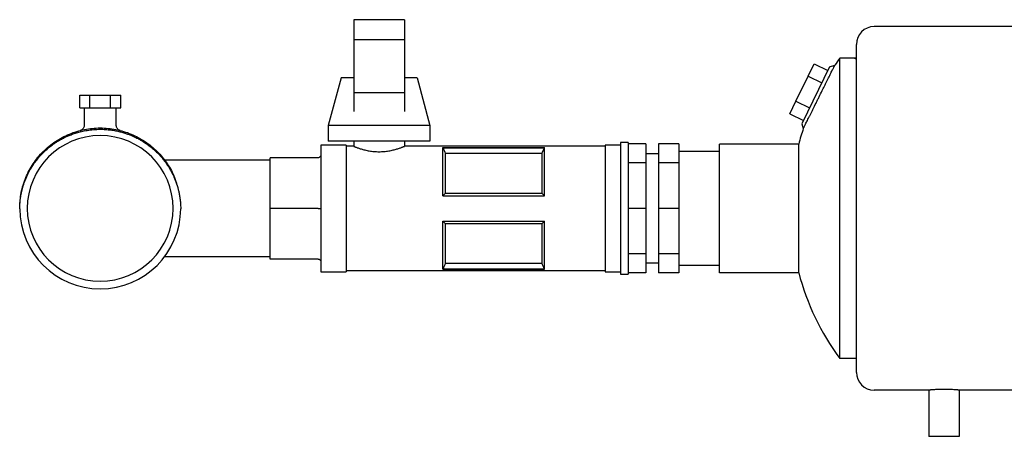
# Model space of a CAD drawing. Header units: millimetres. Extents: x 14 to 2021, y 10 to 960.
# Tile 1 of 8: x 14 to 402, y 65 to 230. Entities that reach past the tile are written whole.
import ezdxf

# ---------------------------------------------------------------- set-up
doc = ezdxf.new("R2010")
doc.units = ezdxf.units.MM

msp = doc.modelspace()

# ---------------------------------------------------------------- linework, layer by layer
at = {"color": 7, "linetype": 'Continuous', "lineweight": 25}
for p, q in [((165.89, 229.91), (145.89, 229.91)), ((145.89, 229.91), (145.89, 221.91)), ((165.89, 229.91), (165.89, 221.91)), ((535.83, 227.16), (351.08, 227.16)), ((165.89, 221.91), (145.89, 221.91)), ((145.89, 221.91), (145.89, 201.04)), ((165.89, 221.91), (165.89, 201.04)), ((344.08, 90.66), (344.08, 220.16)), ((337.53, 96.16), (337.53, 214.66)), ((343.42, 214.66), (337.53, 214.66)), ((344.08, 214.89), (343.42, 214.66)), ((333.5, 211.25), (322.54, 188.78)), ((325.03, 207.57), (327.44, 212.5)), ((327.44, 212.5), (332.83, 209.87)), ((333.5, 211.25), (335.62, 211.98)), ((140.89, 206.91), (135.89, 188.16)), ((145.89, 206.91), (140.89, 206.91)), ((170.89, 206.91), (165.89, 206.91)), ((170.89, 206.91), (175.89, 188.16)), ((320.22, 197.71), (325.03, 207.57)), ((325.03, 207.57), (330.43, 204.94)), ((37.86, 195.16), (37.86, 200.16)), ((37.86, 200.16), (41.9, 200.16)), ((41.9, 195.16), (41.9, 200.16)), ((41.9, 200.16), (49.99, 200.16)), ((49.99, 195.16), (49.99, 200.16)), ((49.99, 200.16), (54.03, 200.16)), ((54.03, 195.16), (54.03, 200.16)), ((165.89, 201.04), (145.89, 201.04)), ((145.89, 201.04), (145.89, 193.67)), ((165.89, 201.04), (165.89, 193.67)), ((37.86, 195.16), (41.9, 195.16)), ((39.59, 195.16), (39.59, 188.11)), ((41.9, 195.16), (49.99, 195.16)), ((49.99, 195.16), (54.03, 195.16)), ((52.29, 188.11), (52.29, 195.16)), ((317.82, 192.78), (320.22, 197.71)), ((320.22, 197.71), (325.62, 195.08)), ((317.82, 192.78), (323.21, 190.15)), ((135.89, 188.16), (135.89, 181.91)), ((175.89, 188.16), (135.89, 188.16)), ((175.89, 188.16), (175.89, 181.91)), ((322.54, 188.78), (323.18, 186.92)), ((60.85, 182.93), (61.32, 182.63)), ((142.89, 180.41), (132.89, 180.41)), ((132.89, 180.41), (132.89, 155.41)), ((175.89, 181.91), (135.89, 181.91)), ((142.89, 180.41), (142.89, 155.41)), ((145.89, 179.91), (142.89, 179.91)), ((145.89, 181.91), (145.89, 179.91)), ((165.89, 181.91), (165.89, 179.91)), ((245.08, 179.91), (165.89, 179.91)), ((181.08, 179.39), (221.08, 179.39)), ((181.08, 160.41), (181.08, 179.39)), ((181.11, 179.35), (221.06, 179.35)), ((221.08, 160.41), (221.08, 179.39)), ((251.08, 180.41), (245.08, 180.41)), ((245.08, 180.41), (245.08, 155.41)), ((254.08, 181.41), (251.08, 181.41)), ((251.08, 181.41), (251.08, 155.41)), ((254.08, 181.41), (254.08, 155.41)), ((261.08, 180.85), (254.08, 180.85)), ((261.08, 180.85), (261.08, 173.4)), ((274.08, 180.85), (266.08, 180.85)), ((266.08, 180.85), (266.08, 173.4)), ((274.08, 180.85), (274.08, 173.4)), ((290.08, 130.01), (290.08, 180.81)), ((321.36, 180.81), (290.08, 180.81)), ((321.36, 130.01), (321.36, 180.81)), ((131.89, 175.41), (112.89, 175.41)), ((112.89, 155.41), (112.89, 175.41)), ((182.02, 177.08), (182.02, 161.47)), ((220.15, 177.08), (182.02, 177.08)), ((220.15, 161.47), (220.15, 177.08)), ((266.08, 176.91), (261.08, 176.91)), ((290.08, 177.84), (274.08, 177.84)), ((112.89, 174.46), (71.34, 174.46)), ((261.08, 173.4), (254.08, 173.4)), ((261.08, 173.4), (261.08, 155.41)), ((274.08, 173.4), (266.08, 173.4)), ((266.08, 173.4), (266.08, 155.41)), ((274.08, 173.4), (274.08, 155.41)), ((181.08, 160.41), (221.08, 160.41)), ((182.02, 161.47), (220.15, 161.47)), ((131.89, 155.41), (112.89, 155.41)), ((112.89, 135.41), (112.89, 155.41)), ((132.89, 155.41), (132.89, 130.41)), ((142.89, 155.41), (142.89, 130.41)), ((245.08, 155.41), (245.08, 130.41)), ((251.08, 155.41), (251.08, 129.41)), ((254.08, 155.41), (254.08, 129.41)), ((261.08, 155.41), (254.08, 155.41)), ((261.08, 155.41), (261.08, 137.42)), ((274.08, 155.41), (266.08, 155.41)), ((266.08, 155.41), (266.08, 137.42)), ((274.08, 155.41), (274.08, 137.42)), ((181.08, 150.41), (221.08, 150.41)), ((181.08, 131.43), (181.08, 150.41)), ((182.02, 149.35), (182.02, 133.74)), ((220.15, 149.35), (182.02, 149.35)), ((220.15, 133.74), (220.15, 149.35)), ((221.08, 131.43), (221.08, 150.41)), ((71.34, 136.36), (112.89, 136.36)), ((261.08, 137.42), (254.08, 137.42)), ((261.08, 137.42), (261.08, 129.97)), ((274.08, 137.42), (266.08, 137.42)), ((266.08, 137.42), (266.08, 129.97)), ((274.08, 137.42), (274.08, 129.97)), ((131.89, 135.41), (112.89, 135.41)), ((182.02, 133.74), (220.15, 133.74)), ((261.08, 133.91), (266.08, 133.91)), ((274.08, 132.99), (290.08, 132.99)), ((132.89, 130.41), (142.89, 130.41)), ((142.89, 130.91), (245.08, 130.91)), ((181.08, 131.43), (221.08, 131.43)), ((221.06, 131.47), (181.11, 131.47)), ((245.08, 130.41), (251.08, 130.41)), ((251.08, 129.41), (254.08, 129.41)), ((261.08, 129.97), (254.08, 129.97)), ((274.08, 129.97), (266.08, 129.97)), ((321.36, 130.01), (290.08, 130.01)), ((344.08, 96.16), (337.53, 96.16)), ((372.68, 83.66), (351.08, 83.66)), ((372.68, 83.66), (372.68, 65.41)), ((589.68, 83.66), (384.68, 83.66)), ((384.68, 83.66), (384.68, 65.41)), ((384.68, 65.41), (372.68, 65.41))]:
    msp.add_line(p, q, dxfattribs=at)
at = {"color": 7, "linetype": 'Continuous', "lineweight": 25, "flags": 128}
for points in [[(181.08, 179.39), (181.1, 179.37), (181.11, 179.35)], [(221.06, 179.35), (221.07, 179.37), (221.08, 179.39)], [(181.11, 131.47), (181.09, 131.45), (181.08, 131.43)], [(221.08, 131.43), (221.07, 131.45), (221.06, 131.47)]]:
    msp.add_lwpolyline(points, dxfattribs=at)
at = {"color": 7, "linetype": 'Continuous', "lineweight": 25}
for centre, radius, start, end in [((351.08, 220.16), 7, 90, 180), ((418.08, 155.41), 100, 143.6654, 145.5528), ((418.08, 155.41), 100, 161.632, 165.2857), ((45.94, 155.41), 28.75, 0, 180), ((45.94, 155.41), 28.75, 180, 0), ((45.94, 155.41), 31.75, 180.2613, 359.7387), ((418.08, 155.41), 100, 194.7143, 216.3346), ((351.08, 90.66), 7, 180, 270)]:
    msp.add_arc(centre, radius, start, end, dxfattribs=at)
for points, knots in [([(343.42, 214.66), (343.42, 214.66), (343.48, 214.64), (343.71, 214.58), (343.87, 214.53), (344.08, 214.47)], [0, 0, 0, 0, 0.5, 0.5, 1, 1, 1, 1]), ([(323.18, 186.92), (323.18, 186.92), (323.22, 187), (323.34, 187.24), (323.39, 187.34), (323.51, 187.58), (323.57, 187.72), (323.73, 188.03), (323.82, 188.2), (324.01, 188.59), (324.11, 188.8), (324.45, 189.49), (324.71, 190.01), (325.15, 190.88), (325.3, 191.19), (325.61, 191.83), (325.78, 192.16), (326.12, 192.84), (326.29, 193.19), (326.65, 193.92), (326.84, 194.29), (327.4, 195.43), (327.79, 196.21), (328.39, 197.41), (328.59, 197.82), (329, 198.64), (329.2, 199.05), (329.81, 200.28), (330.21, 201.09), (330.82, 202.3), (331.02, 202.7), (331.4, 203.49), (331.6, 203.87), (331.97, 204.62), (332.15, 204.99), (332.51, 205.72), (332.69, 206.07), (333.2, 207.1), (333.51, 207.73), (333.94, 208.6), (334.08, 208.87), (334.34, 209.4), (334.46, 209.64), (334.8, 210.32), (334.99, 210.71), (335.22, 211.18), (335.29, 211.32), (335.41, 211.56), (335.46, 211.66), (335.58, 211.89), (335.62, 211.98), (335.62, 211.98)], [0, 0, 0, 0, 0.0625, 0.0625, 0.09375, 0.09375, 0.125, 0.125, 0.15625, 0.15625, 0.1875, 0.1875, 0.25, 0.25, 0.28125, 0.28125, 0.3125, 0.3125, 0.34375, 0.34375, 0.375, 0.375, 0.4375, 0.4375, 0.46875, 0.46875, 0.5, 0.5, 0.5625, 0.5625, 0.59375, 0.59375, 0.625, 0.625, 0.65625, 0.65625, 0.6875, 0.6875, 0.75, 0.75, 0.78125, 0.78125, 0.8125, 0.8125, 0.875, 0.875, 0.90625, 0.90625, 0.9375, 0.9375, 1, 1, 1, 1]), ([(14.19, 155.41), (14.31, 157.5), (14.55, 161.65), (16.44, 167.64), (19.37, 173.16), (23.35, 178.01), (28.19, 181.98), (33.71, 184.93), (39.71, 186.75), (45.94, 187.36), (52.18, 186.75), (58.18, 184.93), (63.7, 181.98), (68.55, 178.01), (72.48, 173.15), (75.09, 168.59), (75.91, 165.59), (76.18, 164.59)], [0, 0, 0, 0, 0.069321, 0.137652, 0.206811, 0.27624, 0.344687, 0.413633, 0.483116, 0.551796, 0.620477, 0.689959, 0.758905, 0.827353, 0.896781, 0.965941, 1, 1, 1, 1]), ([(31.03, 182.93), (31.2, 183.02), (31.55, 183.2), (32.1, 183.47), (32.71, 183.76), (33.37, 184.05), (34.1, 184.35), (34.88, 184.65), (35.72, 184.95), (36.62, 185.24), (37.59, 185.52), (38.61, 185.78), (39.69, 186.02), (40.84, 186.23), (42.04, 186.4), (43.29, 186.53), (44.6, 186.62), (46.21, 186.65), (48.05, 186.59), (50.07, 186.39), (51.95, 186.08), (53.67, 185.7), (55.24, 185.26), (56.66, 184.79), (57.92, 184.31), (59.03, 183.83), (59.99, 183.38), (60.58, 183.08), (60.85, 182.93)], [0, 0, 0, 0, 0.018063, 0.037912, 0.05955, 0.08298, 0.108201, 0.135211, 0.164004, 0.194569, 0.226894, 0.260958, 0.296737, 0.334201, 0.373309, 0.414018, 0.456274, 0.500013, 0.569282, 0.634657, 0.695914, 0.752883, 0.805436, 0.853489, 0.896988, 0.935908, 0.970243, 1, 1, 1, 1]), ([(39.59, 188.11), (39.57, 187.9), (39.53, 187.46), (39.2, 186.86), (38.71, 186.39), (38.29, 186.25), (38.09, 186.17)], [0, 0, 0, 0, 0.243058, 0.499997, 0.756937, 1, 1, 1, 1]), ([(53.8, 186.17), (53.6, 186.25), (53.18, 186.39), (52.69, 186.86), (52.36, 187.46), (52.31, 187.9), (52.29, 188.11)], [0, 0, 0, 0, 0.243061, 0.500001, 0.756941, 1, 1, 1, 1]), ([(14.19, 155.27), (14.2, 155.45), (14.2, 155.83), (14.22, 156.38), (14.25, 156.91), (14.29, 157.43), (14.33, 157.94), (14.38, 158.43), (14.43, 158.9), (14.49, 159.36), (14.56, 159.8), (14.63, 160.23), (14.7, 160.64), (14.77, 161.04), (14.85, 161.42), (14.93, 161.78), (15.01, 162.13), (15.09, 162.47), (15.17, 162.79), (15.24, 163.09), (15.32, 163.38), (15.84, 165.24), (16.87, 167.99), (18.56, 171.12), (19.94, 173.22), (21.08, 174.74), (22.46, 176.36), (23.98, 177.92), (25.75, 179.47), (27.23, 180.59), (28.45, 181.42), (29.42, 182.03), (30.27, 182.53), (30.8, 182.81), (31.03, 182.93)], [0, 0, 0, 0, 0.016637, 0.032844, 0.048617, 0.063957, 0.078862, 0.09333, 0.107361, 0.120956, 0.134113, 0.146832, 0.159116, 0.170962, 0.182374, 0.19335, 0.203893, 0.214003, 0.223681, 0.232928, 0.241747, 0.250137, 0.40288, 0.49985, 0.562712, 0.624877, 0.667693, 0.749917, 0.817369, 0.87493, 0.913509, 0.947267, 0.976117, 1, 1, 1, 1]), ([(60.85, 182.93), (61.01, 182.85), (61.34, 182.68), (61.87, 182.38), (62.45, 182.04), (63.08, 181.65), (63.77, 181.2), (64.77, 180.51), (66.14, 179.47), (68.28, 177.6), (70.73, 174.96), (72.59, 172.32), (73.8, 170.25), (74.63, 168.65), (75.62, 166.4), (76.27, 164.46), (76.65, 163.08), (76.81, 162.45), (76.97, 161.77), (77.12, 161.02), (77.27, 160.21), (77.4, 159.34), (77.52, 158.41), (77.61, 157.42), (77.67, 156.36), (77.69, 155.64), (77.69, 155.27)], [0, 0, 0, 0, 0.015561, 0.033257, 0.053076, 0.074997, 0.098997, 0.125049, 0.182936, 0.250058, 0.375802, 0.499933, 0.533733, 0.586889, 0.659067, 0.749943, 0.767146, 0.786066, 0.806712, 0.829093, 0.853215, 0.879084, 0.906701, 0.936064, 0.967167, 1, 1, 1, 1]), ([(145.89, 179.91), (145.9, 179.91), (145.9, 179.91), (145.91, 179.9), (145.93, 179.9), (145.96, 179.89), (145.99, 179.87), (146.04, 179.85), (146.13, 179.81), (146.32, 179.74), (146.64, 179.61), (147.07, 179.45), (147.57, 179.27), (148.16, 179.07), (148.82, 178.87), (149.54, 178.66), (150.58, 178.39), (152.02, 178.09), (153.91, 177.84), (155.89, 177.75), (157.88, 177.84), (159.77, 178.09), (161.21, 178.39), (162.25, 178.66), (162.97, 178.87), (163.63, 179.07), (164.22, 179.27), (164.72, 179.45), (165.14, 179.61), (165.47, 179.74), (165.67, 179.82), (165.79, 179.87), (165.85, 179.89), (165.89, 179.91), (165.89, 179.91), (165.89, 179.91)], [0, 0, 0, 0, 0.00885, 0.017732, 0.026646, 0.035593, 0.044575, 0.053593, 0.062647, 0.093173, 0.125039, 0.154951, 0.187714, 0.218893, 0.250288, 0.281572, 0.312691, 0.375263, 0.437374, 0.499944, 0.562257, 0.624754, 0.687391, 0.718581, 0.749811, 0.781247, 0.812439, 0.84507, 0.874874, 0.906761, 0.937307, 0.95314, 0.968862, 0.98448, 1, 1, 1, 1]), ([(132.89, 176.41), (132.89, 176.29), (132.87, 176.17), (132.78, 175.92), (132.7, 175.8), (132.5, 175.61), (132.39, 175.53), (132.14, 175.43), (132.01, 175.41), (131.89, 175.41)], [0, 0, 0, 0, 0.25, 0.25, 0.5, 0.5, 0.75, 0.75, 1, 1, 1, 1]), ([(131.89, 155.41), (132.01, 155.41), (132.14, 155.41), (132.39, 155.41), (132.5, 155.41), (132.7, 155.41), (132.78, 155.41), (132.87, 155.41), (132.89, 155.41), (132.89, 155.41)], [0, 0, 0, 0, 0.25, 0.25, 0.5, 0.5, 0.75, 0.75, 1, 1, 1, 1]), ([(131.89, 135.41), (132.01, 135.41), (132.14, 135.39), (132.39, 135.29), (132.5, 135.22), (132.7, 135.02), (132.78, 134.9), (132.87, 134.66), (132.89, 134.53), (132.89, 134.41)], [0, 0, 0, 0, 0.25, 0.25, 0.5, 0.5, 0.75, 0.75, 1, 1, 1, 1]), ([(384.68, 83.66), (384.68, 83.66), (384.65, 83.66), (384.53, 83.67), (384.48, 83.68), (384.37, 83.69), (384.24, 83.7), (384.07, 83.71), (383.89, 83.72), (383.78, 83.73), (383.45, 83.75), (383.21, 83.77), (382.65, 83.8), (382.35, 83.82), (381.69, 83.85), (381.35, 83.86), (380.8, 83.88), (380.62, 83.89), (380.24, 83.9), (380.05, 83.9), (379.47, 83.91), (379.09, 83.91), (378.29, 83.91), (377.9, 83.91), (377.33, 83.9), (377.14, 83.9), (376.76, 83.89), (376.57, 83.88), (376.03, 83.86), (375.68, 83.85), (375.03, 83.82), (374.72, 83.8), (374.17, 83.77), (373.92, 83.75), (373.59, 83.73), (373.49, 83.72), (373.3, 83.71), (373.22, 83.7), (372.99, 83.69), (372.88, 83.68), (372.72, 83.66), (372.68, 83.66), (372.68, 83.66)], [0, 0, 0, 0, 0.0625, 0.0625, 0.09375, 0.09375, 0.125, 0.15625, 0.15625, 0.1875, 0.1875, 0.25, 0.25, 0.3125, 0.3125, 0.375, 0.375, 0.40625, 0.40625, 0.4375, 0.4375, 0.5, 0.5, 0.5625, 0.5625, 0.59375, 0.59375, 0.625, 0.625, 0.6875, 0.6875, 0.75, 0.75, 0.8125, 0.8125, 0.84375, 0.84375, 0.875, 0.875, 0.9375, 0.9375, 1, 1, 1, 1])]:
    msp.add_open_spline(points, degree=3, knots=knots, dxfattribs=at)
for points in [[(181.11, 179.35), (181.42, 178.59), (181.72, 177.84), (182.02, 177.08)], [(220.15, 177.08), (220.45, 177.84), (220.75, 178.59), (221.06, 179.35)], [(182.02, 161.47), (181.72, 161.11), (181.42, 160.76), (181.08, 160.41)], [(221.08, 160.41), (220.75, 160.76), (220.45, 161.11), (220.15, 161.47)], [(14.19, 155.27), (14.19, 155.31), (14.19, 155.36), (14.19, 155.41)], [(181.08, 150.41), (181.42, 150.06), (181.72, 149.71), (182.02, 149.35)], [(220.15, 149.35), (220.45, 149.71), (220.75, 150.06), (221.08, 150.41)], [(182.02, 133.74), (181.72, 132.98), (181.42, 132.23), (181.11, 131.47)], [(221.06, 131.47), (220.75, 132.23), (220.45, 132.98), (220.15, 133.74)]]:
    msp.add_open_spline(points, degree=3, dxfattribs=at)

doc.saveas('drawing.dxf')
